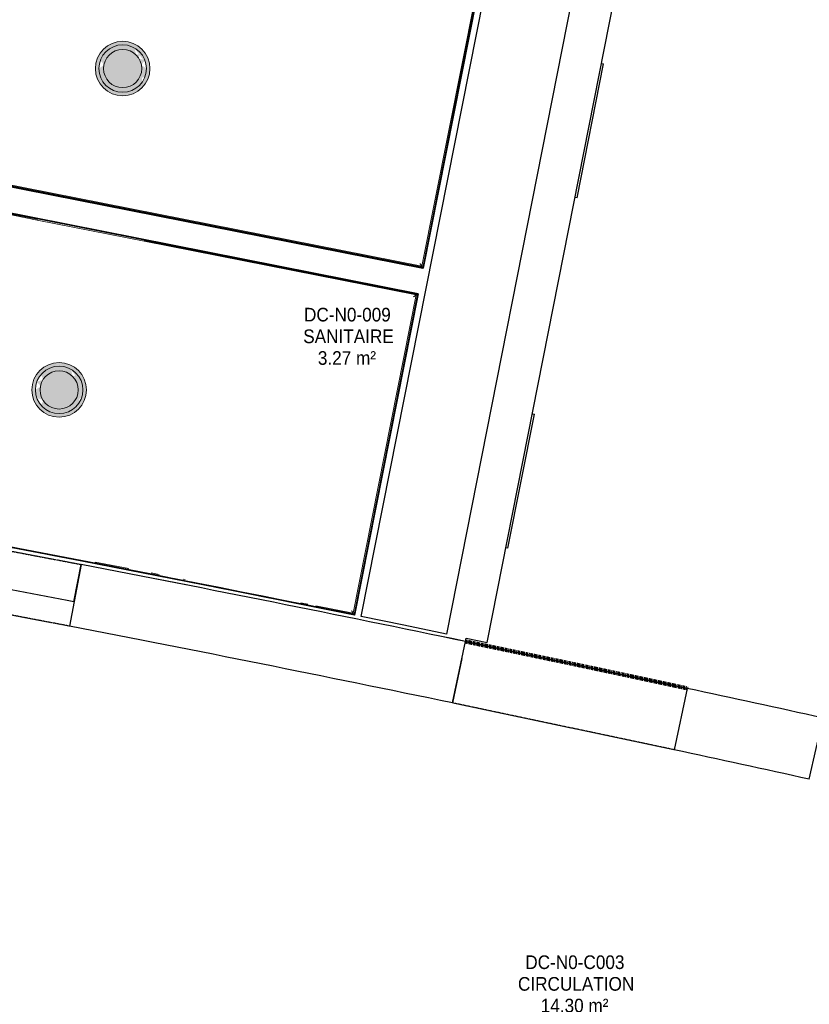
# Model space of a CAD drawing. Header units: millimetres. Extents: x -2845 to 74565, y -36590 to 13748.
# Tile 49 of 53: x 57665 to 60557, y -24662 to -21055. Entities that reach past the tile are written whole.
import ezdxf

# ---------------------------------------------------------------- set-up
doc = ezdxf.new("R2010")
doc.units = ezdxf.units.MM
doc.linetypes.add('Tiret', pattern=[2.5, 1.25, -1.25])
doc.linetypes.add('Tiret_2_', pattern=[2.5, 1.25, -1.25])
doc.layers.add('A-AREA', color=4, linetype='Tiret', lineweight=100, true_color=0x00ffff)
doc.layers.add('A-DOOR-HDLN', color=5, linetype='Tiret', lineweight=25, true_color=0x0000ff)
for name, color, linetype, lineweight in [('A-DOOR', 7, 'Continuous', 25), ('A-FLOR', 7, 'Continuous', 25), ('A-FLOR-HRAL', 7, 'Continuous', 18), ('A-WALL', 7, 'Continuous', 25), ('ESPACE', 7, 'Continuous', 30), ('I-WALL', 7, 'Continuous', 25), ('INSTAL ELECTRIQUE', 7, 'Continuous', 18), ('Q-SPCQ', 7, 'Continuous', 18)]:
    doc.layers.add(name, color=color, linetype=linetype, lineweight=lineweight)
doc.styles.add('Arial_2', font='arial.ttf', dxfattribs={"width": 0.9, "height": 50})

# ---------------------------------------------------------------- blocks, each defined once
blk = doc.blocks.new('Ouverture en rectangle - Ouverture en rectangle _83x207_-3216016-2021_015_1111_DCE_1_50_N0 FINI_CFO_GEN')
at = {"layer": 'A-DOOR-HDLN', "linetype": 'Tiret_2_'}
for p, q in [((-415, 115), (415, 115)), ((415, -115), (-415, -115))]:
    blk.add_line(p, q, dxfattribs=at)
blk = doc.blocks.new('B02_DC_STR_rvt-1-2021_015_1111_DCE_1_50_N0 FINI_CFO_GEN')
at = {"layer": 'A-WALL'}
for p, q in [((4720.3, -23050.4), (4677.5, -23276.3)), ((6080.5, -23557.7), (6128.1, -23332.7)), ((6940.1, -23504.3), (6892.6, -23729.4)), ((7387.5, -23837.2), (7437.9, -23612.8))]:
    blk.add_line(p, q, dxfattribs=at)
for radius, start, end in [(108972.8, 78.282163, 79.037057), (108742.8, 78.282624, 79.036596), (108972.8, 77.577902, 77.845763), (108742.8, 77.578402, 77.845302)]:
    blk.add_arc((-16003.4, -130034.4), radius, start, end, dxfattribs=at)
at = {"layer": 'A-DOOR', "color": 5, "lineweight": 25, "true_color": 0x0000ff}
for p, rotation in [((4291.2, -23086), 349.2552567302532), ((6510.3, -23531), 168.0639629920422)]:
    blk.add_blockref('Ouverture en rectangle - Ouverture en rectangle _83x207_-3216016-2021_015_1111_DCE_1_50_N0 FINI_CFO_GEN', p, dxfattribs=dict(at, rotation=rotation))
blk = doc.blocks.new('53_TRAPPE DE VISITE - 400x400-444114-2021_015_1111_DCE_1_50_N0 FINI_CFO_GEN')
at = {"layer": 'A-DOOR'}
for p, q in [((6283.5, -22990.7), (6380.4, -22500.2)), ((6372.6, -22498.7), (6380.4, -22500.2)), ((6283.5, -22990.7), (6275.6, -22989.2))]:
    blk.add_line(p, q, dxfattribs=at)
blk = doc.blocks.new('Garde-corps - Garde-corps-522878-2021_015_1111_DCE_1_50_N0 FINI_CFO_GEN')
at = {"layer": 'A-FLOR-HRAL'}
for p, q in [((3547.9, -20354.6), (3565, -20268.2)), ((3551.4, -20355.3), (3567.8, -20272.4)), ((3565, -20268.2), (4810.7, -20514.4)), ((3567.8, -20272.4), (4810, -20517.8)), ((3547.9, -20354.6), (3551.4, -20355.3)), ((3559.5, -20356.9), (3551.3, -20355.3)), ((5202.4, -20595.4), (6199.3, -20792.4)), ((5203.1, -20592), (6203.4, -20789.6)), ((6199.3, -20792.4), (5968.7, -21958.1)), ((6203.4, -20789.7), (5971.4, -21962.3)), ((3333.1, -21440.9), (3350, -21355.2)), ((3337.2, -21438.1), (3353.4, -21355.9)), ((3353.4, -21355.9), (3350, -21355.2)), ((3353.4, -21355.9), (3361.5, -21357.5)), ((5971.4, -21962.3), (3333.1, -21440.9)), ((5968.7, -21958.1), (3337.2, -21438.1))]:
    blk.add_line(p, q, dxfattribs=at)
for points in [[(3567.8, -20272.4), (3567.8, -20272.4), (3567.7, -20272.2), (3567.1, -20271.3), (3566.2, -20270), (3565.5, -20268.9), (3565, -20268.2)], [(6199.3, -20792.4), (6199.3, -20792.4), (6199.5, -20792.3), (6200.3, -20791.7), (6201.6, -20790.8), (6202.7, -20790.1), (6203.4, -20789.6)], [(3337.2, -21438.1), (3337.2, -21438.1), (3337, -21438.2), (3336.2, -21438.8), (3334.8, -21439.7), (3333.7, -21440.4), (3333.1, -21440.9)], [(5968.7, -21958.1), (5968.7, -21958.1), (5968.8, -21958.3), (5969.3, -21959.2), (5970.2, -21960.5), (5971, -21961.6), (5971.4, -21962.3)]]:
    blk.add_open_spline(points, degree=3, dxfattribs=at)
for points in [[(3574.3, -20282.1), (3573.9, -20281.5), (3573.2, -20280.5), (3571.9, -20278.5), (3570.7, -20276.7), (3569.6, -20275.1), (3568.7, -20273.7), (3568.1, -20272.8), (3567.7, -20272.3)], [(6189.6, -20798.9), (6190.1, -20798.5), (6191.1, -20797.8), (6193.1, -20796.5), (6194.9, -20795.3), (6196.5, -20794.2), (6197.9, -20793.3), (6198.8, -20792.7), (6199.3, -20792.3)], [(3346.9, -21431.6), (3346.3, -21432), (3345.3, -21432.6), (3343.4, -21434), (3341.5, -21435.2), (3339.9, -21436.3), (3338.5, -21437.2), (3337.6, -21437.8), (3337.1, -21438.1)], [(5962.2, -21948.4), (5962.5, -21949), (5963.2, -21950), (5964.5, -21952), (5965.7, -21953.8), (5966.8, -21955.4), (5967.8, -21956.8), (5968.4, -21957.7), (5968.7, -21958.2)]]:
    blk.add_open_spline(points, degree=3, knots=[0.3333333, 0.3333333, 0.3333333, 0.3333333, 0.375, 0.4166667, 0.5, 0.5416667, 0.5833333, 0.6509756, 0.6509756, 0.6509756, 0.6509756], dxfattribs=at)
blk = doc.blocks.new('Garde-corps - Garde-corps-523017-2021_015_1111_DCE_1_50_N0 FINI_CFO_GEN')
at = {"layer": 'A-FLOR-HRAL'}
for p, q in [((3296.7, -21624.8), (3313.7, -21539)), ((3300.1, -21625.5), (3316.4, -21543.1)), ((3313.7, -21539), (4559.5, -21785.2)), ((3316.4, -21543.1), (4558.8, -21788.6)), ((3296.7, -21624.8), (3294.2, -21624.3)), ((3296.7, -21624.8), (3300.1, -21625.5)), ((3308.2, -21627.1), (3300.1, -21625.5)), ((4951.3, -21866.2), (5947.9, -22063.1)), ((4951.9, -21862.7), (5952, -22060.4)), ((5947.9, -22063.1), (5717.2, -23229.4)), ((5952, -22060.4), (5719.9, -23233.5)), ((3078, -22730), (3098.9, -22624.6)), ((3082.2, -22727.2), (3102.3, -22625.3)), ((3096.4, -22624.1), (3098.9, -22624.6)), ((3102.3, -22625.3), (3098.9, -22624.6)), ((3102.3, -22625.3), (3110.4, -22626.9)), ((3194.7, -22747.3), (3082.2, -22727.2)), ((3274.7, -22761.6), (3249.3, -22757.1)), ((3824.5, -22861.9), (3796.3, -22856.7)), ((4016.8, -22897.6), (3906.9, -22877.2)), ((4072.1, -22908), (4045.1, -22902.9)), ((4238.1, -22939.2), (4236.5, -22938.9)), ((4895.1, -23065.5), (4771.6, -23041.5)), ((5006.6, -23087.4), (4977.3, -23081.6)), ((5101.5, -23106), (5093.6, -23104.5)), ((5550.7, -23195.7), (5525.5, -23190.6)), ((5717.2, -23229.4), (5580.2, -23201.6))]:
    blk.add_line(p, q, dxfattribs=at)
at = {"layer": 'A-FLOR-HRAL', "flags": 128}
for points in [[(3091.4, -22720.9), (3090.3, -22721.7), (3085.7, -22724.8), (3082.1, -22727.2)], [(3082.2, -22727.2), (3081.8, -22727.4), (3080.9, -22728.1), (3079.6, -22729), (3078, -22730)]]:
    blk.add_lwpolyline(points, dxfattribs=at)
at = {"layer": 'A-FLOR-HRAL'}
blk.add_arc((-16003.4, -130034.4), 108987.8, 78.502843, 79.91674, dxfattribs=at)
for points in [[(3316.4, -21543.1), (3316.4, -21543.1), (3316.3, -21542.9), (3315.7, -21542.1), (3314.9, -21540.7), (3314.1, -21539.6), (3313.7, -21539)], [(5947.9, -22063.1), (5947.9, -22063.1), (5948.1, -22063), (5948.9, -22062.4), (5950.2, -22061.5), (5951.4, -22060.8), (5952, -22060.4)]]:
    blk.add_open_spline(points, degree=3, dxfattribs=at)
for points, knots in [([(3322.9, -21552.8), (3322.6, -21552.2), (3321.9, -21551.2), (3320.6, -21549.3), (3319.3, -21547.4), (3318.2, -21545.8), (3317.3, -21544.4), (3316.7, -21543.5), (3316.4, -21543)], [0.3333333, 0.3333333, 0.3333333, 0.3333333, 0.375, 0.4166667, 0.5, 0.5416667, 0.5833333, 0.6509756, 0.6509756, 0.6509756, 0.6509756]), ([(5938.2, -22069.6), (5938.7, -22069.2), (5939.7, -22068.6), (5941.7, -22067.3), (5943.5, -22066), (5945.2, -22064.9), (5946.6, -22064), (5947.4, -22063.4), (5948, -22063.1)], [0.3333333, 0.3333333, 0.3333333, 0.3333333, 0.375, 0.4166667, 0.5, 0.5416667, 0.5833333, 0.6509756, 0.6509756, 0.6509756, 0.6509756]), ([(5711, -23220.1), (5711.3, -23220.5), (5711.8, -23221.3), (5712.6, -23222.5), (5713.4, -23223.7), (5714.1, -23224.8), (5715, -23226.1), (5715.9, -23227.5), (5716.7, -23228.6), (5717.1, -23229.3), (5717.2, -23229.4)], [0.3928571, 0.3928571, 0.3928571, 0.3928571, 0.4285714, 0.4642857, 0.5, 0.5357143, 0.5714286, 0.625, 0.6785714, 0.6999399, 0.6999399, 0.6999399, 0.6999399]), ([(5717.2, -23229.4), (5717.2, -23229.4), (5717.2, -23229.5), (5717.4, -23229.7), (5717.5, -23229.9), (5717.7, -23230.1), (5717.8, -23230.4), (5718, -23230.6), (5718.2, -23230.9), (5718.4, -23231.3), (5718.6, -23231.6), (5719, -23232.1), (5719.4, -23232.7), (5719.7, -23233.2), (5719.9, -23233.5)], [0, 0, 0, 0, 0.125, 0.25, 0.3125, 0.375, 0.4375, 0.5, 0.5625, 0.625, 0.6875, 0.75, 0.875, 1, 1, 1, 1])]:
    blk.add_open_spline(points, degree=3, knots=knots, dxfattribs=at)
blk = doc.blocks.new('72_MIROIR_GEN - 400x800-573947-2021_015_1111_DCE_1_50_N0 FINI_CFO_GEN')
at = {"layer": 'Q-SPCQ', "color": 251, "true_color": 0x646464}
for p, q in [((200, 0), (-200, 0)), ((-200, 0), (-200, -4)), ((200, -4), (200, 0)), ((-200, -4), (200, -4))]:
    blk.add_line(p, q, dxfattribs=at)
blk = doc.blocks.new('B02_ARC_rvt-1-2021_015_1111_DCE_1_50_N0 FINI_CFO_GEN')
at = {"layer": 'A-AREA'}
blk.add_arc((-16003.4, -130034.4), 108972.8, 77.84576, 78.282166, dxfattribs=at)
at = {"layer": 'A-FLOR'}
for p, q in [((6114.9, -23394.8), (6081.1, -23557.8)), ((6081.1, -23557.8), (6080.5, -23557.7))]:
    blk.add_line(p, q, dxfattribs=at)
at = {"layer": 'A-WALL'}
for p, q in [((5746.4, -23241.5), (6664.6, -18600.1)), ((6203.9, -20789.8), (5971.8, -21962.8)), ((6206.3, -20787.7), (5973.4, -21965.2)), ((5973.4, -21965.2), (6205.8, -20790.1)), ((5973.4, -21965.2), (3330.1, -21442.8)), ((3330.1, -21442.8), (5971.4, -21964.8)), ((5971.8, -21962.8), (3332.5, -21441.3)), ((3311.7, -21536), (5954.9, -22058.4)), ((3313.3, -21538.4), (4559.6, -21784.7)), ((5954.9, -22058.4), (3313.6, -21536.4)), ((4952, -21862.2), (5952.6, -22060)), ((5971.4, -21964.8), (5973.4, -21965.2)), ((5952.6, -22060), (5720.3, -23234.1)), ((5954.9, -22058.4), (5721.9, -23236.5)), ((5722.3, -23234.5), (5954.6, -22060.3)), ((5954.6, -22060.3), (5954.9, -22058.4)), ((5721.9, -23236.5), (5722.3, -23234.5)), ((6127.8, -23332.6), (6130.4, -23320.4))]:
    blk.add_line(p, q, dxfattribs=at)
at = {"layer": 'A-WALL', "flags": 128}
for points in [[(5720.3, -23234.1), (4840.7, -23059), (3959.8, -22891.1), (3077.4, -22730.4)], [(5721.9, -23236.5), (5222.7, -23136.1), (4723, -23038.1)], [(6058.2, -23305.4), (5902.3, -23273.3), (5746.4, -23241.5)]]:
    blk.add_lwpolyline(points, dxfattribs=at)
at = {"layer": 'A-WALL'}
for radius, start, end in [(108985.3, 78.501522, 79.91808), (108972.8, 78.28229, 79.03693)]:
    blk.add_arc((-16003.4, -130034.4), radius, start, end, dxfattribs=at)
at = {"layer": 'I-WALL'}
for p, q in [((6975.9, -18661.7), (6058.2, -23305.4)), ((6207, -23336.3), (7125, -18691.2)), ((4694.1, -23187.4), (4720.6, -23050.4)), ((6130.4, -23320.4), (6207, -23336.3))]:
    blk.add_line(p, q, dxfattribs=at)
for radius in [108985.3, 108833.3]:
    blk.add_arc((-16003.4, -130034.4), radius, 79.03693, 79.474503, dxfattribs=at)
at = {"layer": 'A-DOOR', "lineweight": 18}
for p in [(253.7, 1283.6), (0, 0)]:
    blk.add_blockref('53_TRAPPE DE VISITE - 400x400-444114-2021_015_1111_DCE_1_50_N0 FINI_CFO_GEN', p, dxfattribs=at)
at = {"layer": 'A-FLOR-HRAL', "lineweight": 18}
for name in ['Garde-corps - Garde-corps-522878-2021_015_1111_DCE_1_50_N0 FINI_CFO_GEN', 'Garde-corps - Garde-corps-523017-2021_015_1111_DCE_1_50_N0 FINI_CFO_GEN']:
    blk.add_blockref(name, (0, 0), dxfattribs=at)
at = {"layer": 'Q-SPCQ', "lineweight": 18, "rotation": 348.8212149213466}
blk.add_blockref('72_MIROIR_GEN - 400x800-573947-2021_015_1111_DCE_1_50_N0 FINI_CFO_GEN', (4755.8, -21823.5), dxfattribs=at)
blk = doc.blocks.new('604_DOWNLIGHT 200MM - 18W-4668350-2021_015_1111_DCE_1_50_N0 FINI_CFO_GEN')
at = {"layer": 'INSTAL ELECTRIQUE', "true_color": 0xf6d57a}
h = blk.add_hatch(color=41, dxfattribs=at)
h.paths.add_polyline_path([(0, 100), (25.9, 96.6), (51.2, 85.7), (70.7, 70.7), (87, 49), (96.6, 25.9), (100, 0), (96.6, -25.9), (86.6, -50), (70.7, -70.7), (50, -86.6), (25.9, -96.6), (0, -100), (-25.9, -96.6), (-50, -86.6), (-70.7, -70.7), (-87, -49), (-96.6, -25.9), (-100, 0), (-96.2, 26.8), (-86.6, 50), (-70.7, 70.7), (-50, 86.6), (-25.9, 96.6), (-23.5, 96.9)])
h.paths.add_polyline_path([(7, 85.7), (-15.1, 85.7), (-43.5, 75.3), (-66.6, 55.9), (-81.8, 29.8), (-87, 0), (-81.8, -29.8), (-66.6, -55.9), (-43.5, -75.3), (-15.1, -85.7), (15.1, -85.7), (43.5, -75.3), (66.6, -55.9), (81.8, -29.8), (87, 0), (81.8, 29.8), (66.6, 55.9), (43.5, 75.3), (15.1, 85.7), (13.4, 85.7)])
h = blk.add_hatch(color=41, dxfattribs=at)
h.paths.add_polyline_path([(-57.1, 38.1), (-64.7, 26.8), (-70, 0), (-87, 0), (-82.4, 25.9), (-78.3, 25.9), (-81.8, 29.8), (-66.6, 34.9)])
h.paths.add_polyline_path([(-15.1, 85.7), (15.1, 85.7), (43.5, 75.3), (66.6, 55.9), (74.4, 42.5), (74.4, 32.2), (81.8, 29.8), (87, 0), (70, 0), (64.7, 26.8), (49.5, 49.5), (26.8, 64.7), (0, 70), (-26.8, 64.7), (-50, 48.7), (-57.1, 38.1), (-66.6, 55.9), (-43.5, 75.3), (-23.5, 82.6)])
blk.add_hatch(color=41, dxfattribs=at).paths.add_polyline_path([(0, 70), (26.8, 64.7), (49.5, 49.5), (64.7, 26.8), (70, 0), (64.7, -26.8), (49.5, -49.5), (26.8, -64.7), (0, -70), (-26.8, -64.7), (-49.5, -49.5), (-64.7, -26.8), (-70, 0), (-64.7, 26.8), (-49.5, 49.5), (-26.8, 64.7), (-23.5, 65.3)])
h = blk.add_hatch(color=41, dxfattribs=at)
h.paths.add_polyline_path([(-67.3, -13.4), (-87, 0), (-70, 0)])
h.paths.add_polyline_path([(-57.1, -38.1), (-81.8, -29.8), (-67.3, -13.4), (-64.7, -26.8), (-62.7, -29.8)])
h.paths.add_polyline_path([(49.5, -49.5), (44.1, -72.9), (59.2, -53.1), (57.1, -52.3)])
h.paths.add_polyline_path([(87, 0), (81.8, -29.8), (66.6, -55.9), (43.5, -75.3), (15.1, -85.7), (-15.1, -85.7), (-43.5, -75.3), (-66.6, -55.9), (-57.1, -38.1), (-49.5, -49.5), (-26.8, -64.7), (0, -70), (26.8, -64.7), (49.5, -49.5), (64.7, -26.8), (70, 0), (74.4, 0)])
h.paths.add_polyline_path([(75.5, -31.9), (74.4, -32.2), (74.4, -33.3)])
at = {"layer": 'INSTAL ELECTRIQUE'}
for radius, start, end in [(100, 0, 180), (87, 0, 180), (70, 0, 180), (100, 180, 360), (87, 180, 360), (70, 180, 0)]:
    blk.add_arc((0, 0), radius, start, end, dxfattribs=at)
blk = doc.blocks.new('604_DOWNLIGHT 200MM - 18W-V15-2021_015_1111_DCE_1_50_N0 FINI_CFO_GEN')
at = {"layer": 'INSTAL ELECTRIQUE', "true_color": 0xf6d57a}
h = blk.add_hatch(color=41, dxfattribs=at)
h.paths.add_polyline_path([(0, 100), (25.9, 96.6), (50, 86.6), (70.7, 70.7), (87, 49), (96.6, 25.9), (100, 0), (96.6, -25.9), (86.6, -50), (70.7, -70.7), (50, -86.6), (25.9, -96.6), (0, -100), (-25.9, -96.6), (-50, -86.6), (-70.7, -70.7), (-87, -49), (-96.6, -25.9), (-100, 0), (-96.2, 26.8), (-86.6, 50), (-70.7, 70.7), (-50, 86.6), (-25.9, 96.6)])
h.paths.add_polyline_path([(7, 85.7), (-15.1, 85.7), (-43.5, 75.3), (-66.6, 55.9), (-81.8, 29.8), (-87, 0), (-81.8, -29.8), (-66.6, -55.9), (-43.5, -75.3), (-15.1, -85.7), (15.1, -85.7), (43.5, -75.3), (66.6, -55.9), (81.8, -29.8), (87, 0), (81.8, 29.8), (66.6, 55.9), (43.5, 75.3), (15.1, 85.7), (13.4, 85.7)])
for points in [[(15.1, 85.7), (43.5, 75.3), (66.6, 55.9), (70.7, 48.9), (70.7, 33.5), (81.8, 29.8), (87, 0), (70, 0), (64.7, 26.8), (49.5, 49.5), (26.8, 64.7), (0, 70), (-26.8, 64.7), (-49.5, 49.5), (-64.7, 26.8), (-70, 0), (-87, 0), (-82.4, 25.9), (-78.3, 25.9), (-81.8, 29.8), (-66.6, 55.9), (-43.5, 75.3), (-15.1, 85.7)], [(0, 70), (26.8, 64.7), (49.5, 49.5), (64.7, 26.8), (70, 0), (64.7, -26.8), (49.5, -49.5), (26.8, -64.7), (0, -70), (-26.8, -64.7), (-49.5, -49.5), (-64.7, -26.8), (-70, 0), (-64.7, 26.8), (-49.5, 49.5), (-26.8, 64.7)]]:
    blk.add_hatch(color=41, dxfattribs=at).paths.add_polyline_path(points)
h = blk.add_hatch(color=41, dxfattribs=at)
h.paths.add_polyline_path([(87, 0), (67.3, -13.4), (70, 0), (81.8, 0)])
h.paths.add_polyline_path([(-70, 0), (-67.3, -13.4), (-87, 0)])
h.paths.add_polyline_path([(49.5, -49.5), (44.1, -72.9), (59.2, -53.1), (57.1, -52.3)])
h.paths.add_polyline_path([(67.3, -13.4), (81.8, -29.8), (66.6, -55.9), (43.5, -75.3), (15.1, -85.7), (-15.1, -85.7), (-43.5, -75.3), (-66.6, -55.9), (-81.8, -29.8), (-67.3, -13.4), (-64.7, -26.8), (-49.5, -49.5), (-26.8, -64.7), (0, -70), (26.8, -64.7), (49.5, -49.5), (64.7, -26.8)])
h.paths.add_polyline_path([(75.5, -31.9), (57.1, -38.1), (62.7, -48.6), (70.7, -38.1)])
at = {"layer": 'INSTAL ELECTRIQUE'}
for radius, start, end in [(100, 0, 180), (87, 0, 180), (70, 0, 180), (100, 180, 360), (87, 180, 360), (70, 180, 0)]:
    blk.add_arc((0, 0), radius, start, end, dxfattribs=at)
blk = doc.blocks.new('B02_ELE_rvt-1-2021_015_1111_DCE_1_50_N0 FINI_CFO_GEN')
at = {"layer": 'INSTAL ELECTRIQUE', "lineweight": 18, "extrusion": (0, 0, -1), "rotation": 180}
for name, p in [('604_DOWNLIGHT 200MM - 18W-V15-2021_015_1111_DCE_1_50_N0 FINI_CFO_GEN', (-4872.5, -21233.6)), ('604_DOWNLIGHT 200MM - 18W-4668350-2021_015_1111_DCE_1_50_N0 FINI_CFO_GEN', (-4639.8, -22410.9))]:
    blk.add_blockref(name, p, dxfattribs=at)

msp = doc.modelspace()

# ---------------------------------------------------------------- block references
at = {"lineweight": 5}
for name in ['B02_DC_STR_rvt-1-2021_015_1111_DCE_1_50_N0 FINI_CFO_GEN', 'B02_ARC_rvt-1-2021_015_1111_DCE_1_50_N0 FINI_CFO_GEN', 'B02_ELE_rvt-1-2021_015_1111_DCE_1_50_N0 FINI_CFO_GEN']:
    msp.add_blockref(name, (53169.3, 0), dxfattribs=at)

# ---------------------------------------------------------------- texts
at = {"layer": 'ESPACE', "color": 8, "true_color": 0x808080, "char_height": 50, "attachment_point": 1, "style": 'Arial_2'}
for s, insert, width in [('DC-N0-009', (58706, -22110.2), 382.405), ('SANITAIRE', (58703.1, -22189.6), 386.013), ('3.27 m²', (58756.7, -22269), 256.139), ('DC-N0-C003', (59516.5, -24482.6), 436.519), ('CIRCULATION', (59489.7, -24562), 497.848), ('14.30 m²', (59573.1, -24641.4), 299.43)]:
    msp.add_mtext(s, dxfattribs=dict(at, insert=insert, width=width))

doc.saveas('drawing.dxf')
